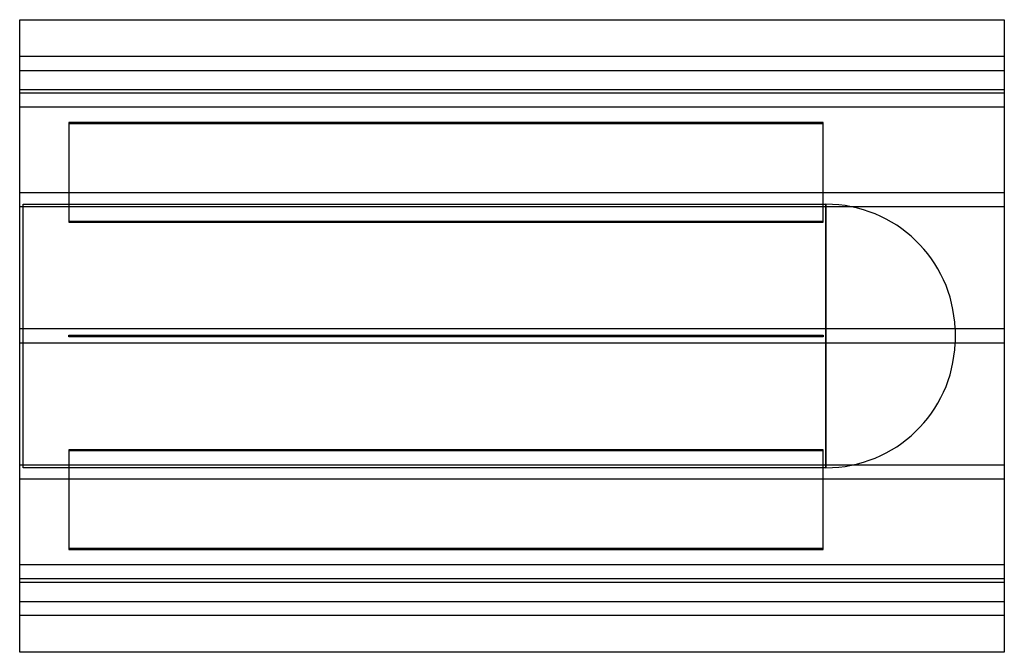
# Model space of a CAD drawing. Header units: millimetres. Extents: x -560 to 560, y -360 to 360.
import ezdxf

# ---------------------------------------------------------------- set-up
doc = ezdxf.new("R2010")
doc.units = ezdxf.units.MM
doc.layers.add('HIDDEN', color=7, linetype='Continuous')
doc.layers.add('THICK', color=7, linetype='Continuous')

msp = doc.modelspace()

# ---------------------------------------------------------------- linework, layer by layer
at = {"layer": 'HIDDEN'}
for p, q in [((560, 318), (-560, 318)), ((-560, 302), (560, 302)), ((560, 280), (-560, 280)), ((560, 276.5), (-560, 276.5)), ((560, 276.5), (-560, 276.5)), ((560, 260.5), (-560, 260.5)), ((560, 260.5), (-560, 260.5)), ((354, 243), (-504, 243)), ((-504, 243), (-504, 242)), ((-504, 242), (354, 242)), ((-504, 242), (-504, 129.4)), ((354, 242), (354, 243)), ((354, 129.4), (354, 242)), ((560, 163), (-560, 163)), ((560, 163), (-560, 163)), ((560, 147), (-560, 147)), ((560, 147), (-560, 147)), ((-556, -150), (-556, 150)), ((-556, 150), (357.1, 150)), ((357.1, 150), (357.1, 0)), ((357.1, -150), (357.1, 150)), ((354, 130.4), (-504, 130.4)), ((-504, 129.4), (354, 129.4)), ((560, 8), (-560, 8)), ((560, 8), (-560, 8)), ((-504, -1), (-504, 1)), ((-504, 1), (354, 1)), ((-504, 1), (-504, 1)), ((354, 1), (354, -1)), ((354, 1), (354, 1)), ((504, 8.4), (504, -8.4)), ((560, -8), (-560, -8)), ((560, -8), (-560, -8)), ((354, -1), (-504, -1)), ((-504, -1), (-504, -1)), ((354, -1), (354, -1)), ((357.1, 0), (357.1, -150)), ((354, -129.4), (-504, -129.4)), ((-504, -129.4), (-504, -242)), ((-504, -130.4), (354, -130.4)), ((354, -242), (354, -129.4)), ((560, -147), (-560, -147)), ((560, -147), (-560, -147)), ((357.1, -150), (-556, -150)), ((560, -163), (-560, -163)), ((560, -163), (-560, -163)), ((354, -242), (-504, -242)), ((-504, -242), (-504, -243)), ((-504, -243), (354, -243)), ((354, -243), (354, -242)), ((560, -260.5), (-560, -260.5)), ((560, -260.5), (-560, -260.5)), ((560, -276.5), (-560, -276.5)), ((560, -276.5), (-560, -276.5)), ((-560, -280), (560, -280)), ((-560, -302), (560, -302)), ((560, -318), (-560, -318))]:
    msp.add_line(p, q, dxfattribs=at)
for centre, start, end in [((357.1, 3), 2.1135, 90), ((357.1, -3), 270, 357.8865)]:
    msp.add_arc(centre, 147, start, end, dxfattribs=at)
at = {"layer": 'THICK'}
for p, q in [((-560, -360), (-560, 360)), ((-560, 360), (560, 360)), ((560, 360), (560, -360)), ((560, -360), (-560, -360))]:
    msp.add_line(p, q, dxfattribs=at)

doc.saveas('drawing.dxf')
